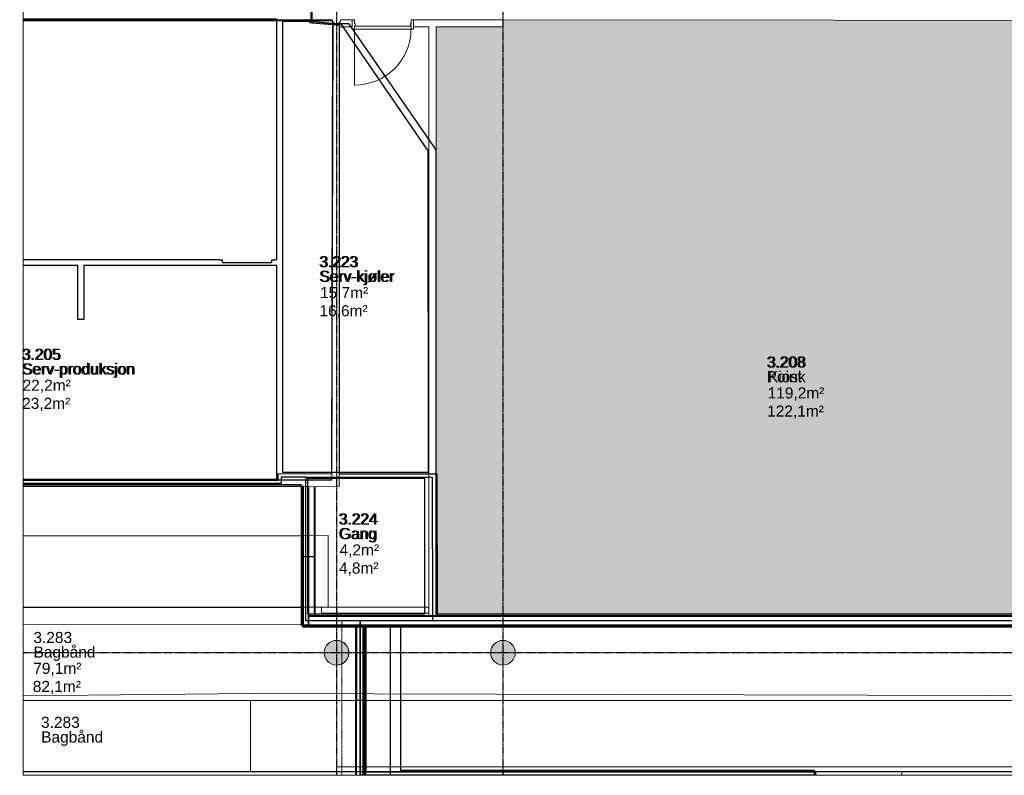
# Model space of a CAD drawing. Header units: millimetres. Extents: x 2001279 to 2569134, y 699790 to 1241062.
# Tile 26 of 38: x 2422833 to 2438822, y 1017714 to 1029980. Entities that reach past the tile are written whole.
import ezdxf
from ezdxf.enums import TextEntityAlignment as Align

# ---------------------------------------------------------------- set-up
doc = ezdxf.new("R2010")
doc.units = ezdxf.units.MM
doc.header["$MEASUREMENT"] = 0
doc.linetypes.add('Dash - Tight', pattern=[4.5, 3, -1.5])
doc.linetypes.add('Grid Line', pattern=[22.225, 12.7, -3.175, 3.175, -3.175])
for name, color, linetype in [('822_Akselinjer', 8, 'Grid Line'), ('A862-N-T', 255, 'Continuous'), ('A862-NA', 255, 'Continuous'), ('A862-NR', 7, 'Continuous')]:
    doc.layers.add(name, color=color, linetype=linetype)
for name, color, linetype, lineweight in [('A2-D', 1, 'Continuous', 9), ('A2-DOR', 1, 'Continuous', 5), ('A222', 8, 'Continuous', 5), ('A24', 1, 'Continuous', 5), ('A254', 6, 'Continuous', 5), ('A852-TYNN', 7, 'Continuous', 9), ('A861 soner eks', 250, 'Continuous', 5), ('A862', 4, 'Dash - Tight', 9), ('A862-B-T', 4, 'Continuous', 0), ('TRD_A11_UC_01_230518_A222 søyle', 7, 'Continuous', 5), ('TRD_A11_UC_01_230518_A241 innervegg', 7, 'Continuous', 5), ('TRD_A11_UC_01_230518_A852-TYNN', 7, 'Continuous', 5), ('TRD_A11_UC_01_230518_ENVA-A-001-2$0$A-COLS', 4, 'Continuous', 5), ('TRD_A11_UC_01_230518_ENVA-A-001-2$0$A-WALL', 2, 'Continuous', 5), ('TRD_A11_UC_01_230518_ENVA-A-001-2$0$I-WALL', 2, 'Continuous', 5), ('va006-h02-a-200-1-0001_A-COLS', 4, 'Continuous', 5), ('va006-h02-a-200-1-0001_A-FLOR-CASE', 3, 'Continuous', 5), ('va006-h02-a-200-1-0001_A-WALL', 2, 'Continuous', 5), ('va006-h02-a-200-1-0001_I-WALL', 2, 'Continuous', 5)]:
    doc.layers.add(name, color=color, linetype=linetype, lineweight=lineweight)
doc.layers.add('A200-14_kiosk', color=7, linetype='Continuous', lineweight=5, true_color=0xc7d6ef)
doc.layers.add('A200-6_Sikkerhetskontroll', color=7, linetype='Continuous', lineweight=5, true_color=0xff9da3)
doc.layers.add('A862-B-RLin', color=1, linetype='Continuous', plot=False)
doc.layers.add('A862-N-RLin', color=1, linetype='Continuous', plot=False)
doc.styles.add('ROMANS', font='arial.ttf')
doc.styles.get("Standard").update_dxf_attribs({"font": 'arial.ttf', "width": 0.8, "height": 2.5})
pattern_1 = [(0, (2276833.408, 922485.4425), (0, 6.985), [5.08, -1.905]), (90, (2276833.408, 922485.4425), (-6.985, 4e-16), [5.08, -1.905])]

# ---------------------------------------------------------------- blocks, each defined once
blk = doc.blocks.new('ENVA-A-006-2etg-polygoner_dwg_V_Betong_Stål A_-200-D-0010-18746395-H02 Hovedetasje Arbeid Saleh')
at = {"layer": 'va006-h02-a-200-1-0001_A-COLS'}
blk.add_hatch(color=67, dxfattribs=at).paths.add_polyline_path([(200, 0), (194, -48), (177, -93), (150, -133), (114, -165), (71, -187), (24, -199), (-24, -199), (-71, -187), (-114, -165), (-150, -133), (-177, -93), (-194, -48), (-200, 0), (-194, 48), (-177, 93), (-150, 133), (-114, 165), (-71, 187), (-24, 199), (24, 199), (71, 187), (114, 165), (150, 133), (177, 93), (194, 48)], flags=0)
at = {"layer": 'va006-h02-a-200-1-0001_A-COLS', "color": 1}
for start, end in [(360, 180), (180, 360)]:
    blk.add_arc((0, 0), 200, start, end, dxfattribs=at)
blk = doc.blocks.new('ENVA-A-006-2etg-polygoner_dwg_ENVA-A-001-2$0$V_Betong_Stål A_-200-D-0010-18748726-H02 Hovedetasje Arbeid Saleh')
at = {"layer": 'TRD_A11_UC_01_230518_ENVA-A-001-2$0$A-COLS'}
blk.add_hatch(color=67, dxfattribs=at).paths.add_polyline_path([(200, 0), (194, -48), (177, -93), (150, -133), (114, -165), (71, -187), (24, -199), (-24, -199), (-71, -187), (-114, -165), (-150, -133), (-177, -93), (-194, -48), (-200, 0), (-194, 48), (-177, 93), (-150, 133), (-114, 165), (-71, 187), (-24, 199), (24, 199), (71, 187), (114, 165), (150, 133), (177, 93), (194, 48)], flags=0)
at = {"layer": 'TRD_A11_UC_01_230518_ENVA-A-001-2$0$A-COLS', "color": 1}
for start, end in [(360, 180), (180, 360)]:
    blk.add_arc((0, 0), 200, start, end, dxfattribs=at)
blk = doc.blocks.new('V_Betong_Stål Arms - 400D x 3990mm _65deg_75deg-9739842-H02 Hovedetasje Arbeid Saleh')
at = {"layer": 'A222', "lineweight": 9}
for start, end in [(360, 180), (180, 360)]:
    blk.add_arc((0, 0), 200, start, end, dxfattribs=at)
blk = doc.blocks.new('ENVA-A-006-2etg-polygoner_dwg_V_Betong_Stål A_-200-D-0012-18746396-H02 Hovedetasje Arbeid Saleh')
at = {"layer": 'va006-h02-a-200-1-0001_A-COLS'}
blk.add_hatch(color=67, dxfattribs=at).paths.add_polyline_path([(200, 0), (194, -48), (177, -93), (150, -133), (114, -165), (71, -187), (24, -199), (-24, -199), (-71, -187), (-114, -165), (-150, -133), (-177, -93), (-194, -48), (-197, -22), (-194, 48), (-177, 93), (-150, 133), (-114, 165), (-71, 187), (-24, 199), (24, 199), (71, 187), (114, 165), (150, 133), (177, 93), (194, 48)], flags=0)
at = {"layer": 'va006-h02-a-200-1-0001_A-COLS', "color": 1}
for start, end in [(360, 180), (180, 360)]:
    blk.add_arc((0, 0), 200, start, end, dxfattribs=at)
blk = doc.blocks.new('Værnes_ENK INT-Dørblad laminert_ Ramme stål - 1000 x 2100mm 37 DB-14138345-H02 Hovedetasje Arbeid Saleh')
at = {"layer": 'A2-D'}
blk.add_line((-543, 31), (-543, -17), dxfattribs=at)
at = {"layer": 'A2-DOR'}
for p, q in [((373, 986), (373, 75)), ((-585, 75), (-545, 75)), ((-585, 0), (-585, 75)), ((-555, 75), (385, 75)), ((-545, 75), (-545, 31)), ((-535, 31), (-545, 31)), ((-543, 31), (375, 31)), ((-535, 31), (-535, -17)), ((365, 31), (375, 31)), ((365, 31), (365, -17)), ((375, 75), (375, 31)), ((415, 75), (375, 75)), ((415, 0), (415, 75)), ((-585, 0), (-585, -75)), ((-585, -75), (-545, -75)), ((-545, -17), (-535, -17)), ((-545, -17), (-545, -75)), ((375, -17), (365, -17)), ((375, -17), (375, -75)), ((415, -75), (375, -75)), ((415, 0), (415, -75))]:
    blk.add_line(p, q, dxfattribs=at)
blk.add_arc((373, 70), 916, 90, 179.6872, dxfattribs=at)
blk = doc.blocks.new('Arkiv_0.975_234', base_point=(302896, 40813))
at = {"linetype": 'Continuous', "flags": 1}
for tag in ['floor_f', 'ROOM_WALLS_SURF', 'ROOM_DOORS_SURF', 'ROOM_WINDS_SURF', 'ROOM_BASELEV', 'ROOM_HEIGHT', 'ROOM_NET_AREA', 'ROOM_REDUCED_AREA', 'ROOM_CALC_AREA', 'ROOM_VOLUME']:
    blk.add_attdef(tag, text='', height=2000, dxfattribs=at).set_placement((302896, 39780), align=Align.BOTTOM_LEFT)
at = {"layer": 'A862-B-T', "linetype": 'Continuous'}
blk.add_attdef('Bruttoareal', text='', height=2000, dxfattribs=at).set_placement((302896, 39780), align=Align.BOTTOM_LEFT)
at = {"layer": 'A862-N-T', "color": 2}
blk.add_attdef('Nettoareal', text='', height=125, dxfattribs=at).set_placement((302614, 40515), align=Align.BOTTOM_LEFT)
at = {"layer": 'A862-NA', "color": 1}
blk.add_attdef('ROOM_NAME', text='', height=125, dxfattribs=at).set_placement((302614, 40702), align=Align.BOTTOM_LEFT)
at = {"layer": 'A862-NR'}
blk.add_attdef('ROOM_NUMBER', text='', height=125, dxfattribs=at).set_placement((302614, 40890), align=Align.BOTTOM_LEFT)

msp = doc.modelspace()

# ---------------------------------------------------------------- hatches: boundary and pattern name
at = {"layer": 'A200-14_kiosk', "lineweight": 18, "transparency": 33554661}
h = msp.add_hatch(color=256, dxfattribs=at)
h.dxf.hatch_style = 1
h.paths.add_polyline_path([(2429597, 1029863), (2430678, 1029862), (2430679, 1029978), (2441444, 1029966), (2441444, 1020309), (2429596, 1020309), (2429594, 1022507), (2429596, 1022508)])
at = {"layer": 'A200-6_Sikkerhetskontroll'}
h = msp.add_hatch(dxfattribs=at)
h.set_pattern_fill('ANGLE', color=256)
h.set_pattern_definition(pattern_1)
h.paths.add_polyline_path([(2427691, 1025901), (2428501, 1025901), (2428501, 1026171), (2427691, 1026171)], flags=9)
h = msp.add_hatch(dxfattribs=at)
h.set_pattern_fill('ANGLE', color=256)
h.set_pattern_definition(pattern_1)
h.paths.add_polyline_path([(2427691, 1025901), (2428501, 1025901), (2428501, 1026171), (2427691, 1026171)], flags=9)
h = msp.add_hatch(dxfattribs=at)
h.set_pattern_fill('ANGLE', color=256)
h.set_pattern_definition(pattern_1)
h.paths.add_polyline_path([(2427679, 1025588), (2429299, 1025588), (2429299, 1025948), (2427679, 1025948)], flags=9)
h = msp.add_hatch(dxfattribs=at)
h.set_pattern_fill('ANGLE', color=256)
h.set_pattern_definition(pattern_1)
h.paths.add_polyline_path([(2427679, 1025588), (2429299, 1025588), (2429299, 1025948), (2427679, 1025948)], flags=9)
h = msp.add_hatch(dxfattribs=at)
h.set_pattern_fill('ANGLE', color=256)
h.set_pattern_definition(pattern_1)
h.paths.add_polyline_path([(2427696, 1025345), (2428708, 1025345), (2428708, 1025734), (2427696, 1025734)], flags=9)
h = msp.add_hatch(dxfattribs=at)
h.set_pattern_fill('ANGLE', color=256)
h.set_pattern_definition(pattern_1)
h.paths.add_polyline_path([(2427696, 1025345), (2428708, 1025345), (2428708, 1025734), (2427696, 1025734)], flags=9)
h = msp.add_hatch(dxfattribs=at)
h.set_pattern_fill('ANGLE', color=256)
h.set_pattern_definition(pattern_1)
h.paths.add_polyline_path([(2427687, 1025051), (2428700, 1025051), (2428700, 1025440), (2427687, 1025440)], flags=9)
h = msp.add_hatch(dxfattribs=at)
h.set_pattern_fill('ANGLE', color=256)
h.set_pattern_definition(pattern_1)
h.paths.add_polyline_path([(2427687, 1025051), (2428700, 1025051), (2428700, 1025440), (2427687, 1025440)], flags=9)
h = msp.add_hatch(dxfattribs=at)
h.set_pattern_fill('ANGLE', color=256)
h.set_pattern_definition(pattern_1)
h.paths.add_polyline_path([(2422862, 1024396), (2423672, 1024396), (2423672, 1024666), (2422862, 1024666)], flags=9)
h = msp.add_hatch(dxfattribs=at)
h.set_pattern_fill('ANGLE', color=256)
h.set_pattern_definition(pattern_1)
h.paths.add_polyline_path([(2422862, 1024396), (2423672, 1024396), (2423672, 1024666), (2422862, 1024666)], flags=9)
h = msp.add_hatch(dxfattribs=at)
h.set_pattern_fill('ANGLE', color=256)
h.set_pattern_definition(pattern_1)
h.paths.add_polyline_path([(2422850, 1024084), (2425172, 1024084), (2425172, 1024444), (2422850, 1024444)], flags=9)
h = msp.add_hatch(dxfattribs=at)
h.set_pattern_fill('ANGLE', color=256)
h.set_pattern_definition(pattern_1)
h.paths.add_polyline_path([(2422850, 1024084), (2425172, 1024084), (2425172, 1024444), (2422850, 1024444)], flags=9)
h = msp.add_hatch(dxfattribs=at)
h.set_pattern_fill('ANGLE', color=256)
h.set_pattern_definition(pattern_1)
h.paths.add_polyline_path([(2434960, 1024271), (2435770, 1024271), (2435770, 1024541), (2434960, 1024541)], flags=9)
h = msp.add_hatch(dxfattribs=at)
h.set_pattern_fill('ANGLE', color=256)
h.set_pattern_definition(pattern_1)
h.paths.add_polyline_path([(2434960, 1024271), (2435770, 1024271), (2435770, 1024541), (2434960, 1024541)], flags=9)
h = msp.add_hatch(dxfattribs=at)
h.set_pattern_fill('ANGLE', color=256)
h.set_pattern_definition(pattern_1)
h.paths.add_polyline_path([(2434971, 1024034), (2435687, 1024034), (2435687, 1024304), (2434971, 1024304)], flags=9)
h = msp.add_hatch(dxfattribs=at)
h.set_pattern_fill('ANGLE', color=256)
h.set_pattern_definition(pattern_1)
h.paths.add_polyline_path([(2434971, 1024034), (2435687, 1024034), (2435687, 1024304), (2434971, 1024304)], flags=9)
h = msp.add_hatch(dxfattribs=at)
h.set_pattern_fill('ANGLE', color=256)
h.set_pattern_definition(pattern_1)
h.paths.add_polyline_path([(2422841, 1023841), (2423879, 1023841), (2423879, 1024230), (2422841, 1024230)], flags=9)
h = msp.add_hatch(dxfattribs=at)
h.set_pattern_fill('ANGLE', color=256)
h.set_pattern_definition(pattern_1)
h.paths.add_polyline_path([(2422841, 1023841), (2423879, 1023841), (2423879, 1024230), (2422841, 1024230)], flags=9)
h = msp.add_hatch(dxfattribs=at)
h.set_pattern_fill('ANGLE', color=256)
h.set_pattern_definition(pattern_1)
h.paths.add_polyline_path([(2434964, 1023716), (2436148, 1023716), (2436148, 1024105), (2434964, 1024105)], flags=9)
h = msp.add_hatch(dxfattribs=at)
h.set_pattern_fill('ANGLE', color=256)
h.set_pattern_definition(pattern_1)
h.paths.add_polyline_path([(2434964, 1023716), (2436148, 1023716), (2436148, 1024105), (2434964, 1024105)], flags=9)
h = msp.add_hatch(dxfattribs=at)
h.set_pattern_fill('ANGLE', color=256)
h.set_pattern_definition(pattern_1)
h.paths.add_polyline_path([(2422833, 1023547), (2423871, 1023547), (2423871, 1023936), (2422833, 1023936)], flags=9)
h = msp.add_hatch(dxfattribs=at)
h.set_pattern_fill('ANGLE', color=256)
h.set_pattern_definition(pattern_1)
h.paths.add_polyline_path([(2422833, 1023547), (2423871, 1023547), (2423871, 1023936), (2422833, 1023936)], flags=9)
h = msp.add_hatch(dxfattribs=at)
h.set_pattern_fill('ANGLE', color=256)
h.set_pattern_definition(pattern_1)
h.paths.add_polyline_path([(2434956, 1023422), (2436140, 1023422), (2436140, 1023811), (2434956, 1023811)], flags=9)
h = msp.add_hatch(dxfattribs=at)
h.set_pattern_fill('ANGLE', color=256)
h.set_pattern_definition(pattern_1)
h.paths.add_polyline_path([(2434956, 1023422), (2436140, 1023422), (2436140, 1023811), (2434956, 1023811)], flags=9)
h = msp.add_hatch(dxfattribs=at)
h.set_pattern_fill('ANGLE', color=256)
h.set_pattern_definition(pattern_1)
h.paths.add_polyline_path([(2428008, 1021724), (2428827, 1021724), (2428827, 1021994), (2428008, 1021994)], flags=9)
h = msp.add_hatch(dxfattribs=at)
h.set_pattern_fill('ANGLE', color=256)
h.set_pattern_definition(pattern_1)
h.paths.add_polyline_path([(2428008, 1021724), (2428827, 1021724), (2428827, 1021994), (2428008, 1021994)], flags=9)
h = msp.add_hatch(dxfattribs=at)
h.set_pattern_fill('ANGLE', color=256)
h.set_pattern_definition(pattern_1)
h.paths.add_polyline_path([(2427995, 1021411), (2428724, 1021411), (2428724, 1021771), (2427995, 1021771)], flags=9)
h = msp.add_hatch(dxfattribs=at)
h.set_pattern_fill('ANGLE', color=256)
h.set_pattern_definition(pattern_1)
h.paths.add_polyline_path([(2427995, 1021411), (2428724, 1021411), (2428724, 1021771), (2427995, 1021771)], flags=9)
h = msp.add_hatch(dxfattribs=at)
h.set_pattern_fill('ANGLE', color=256)
h.set_pattern_definition(pattern_1)
h.paths.add_polyline_path([(2427987, 1021168), (2428853, 1021168), (2428853, 1021557), (2427987, 1021557)], flags=9)
h = msp.add_hatch(dxfattribs=at)
h.set_pattern_fill('ANGLE', color=256)
h.set_pattern_definition(pattern_1)
h.paths.add_polyline_path([(2427987, 1021168), (2428853, 1021168), (2428853, 1021557), (2427987, 1021557)], flags=9)
h = msp.add_hatch(dxfattribs=at)
h.set_pattern_fill('ANGLE', color=256)
h.set_pattern_definition(pattern_1)
h.paths.add_polyline_path([(2427979, 1020875), (2428845, 1020875), (2428845, 1021264), (2427979, 1021264)], flags=9)
h = msp.add_hatch(dxfattribs=at)
h.set_pattern_fill('ANGLE', color=256)
h.set_pattern_definition(pattern_1)
h.paths.add_polyline_path([(2427979, 1020875), (2428845, 1020875), (2428845, 1021264), (2427979, 1021264)], flags=9)
h = msp.add_hatch(dxfattribs=at)
h.set_pattern_fill('ANGLE', color=256)
h.set_pattern_definition(pattern_1)
h.paths.add_polyline_path([(2423036, 1019801), (2423846, 1019801), (2423846, 1020071), (2423036, 1020071)], flags=9)
h = msp.add_hatch(dxfattribs=at)
h.set_pattern_fill('ANGLE', color=256)
h.set_pattern_definition(pattern_1)
h.paths.add_polyline_path([(2423036, 1019801), (2423846, 1019801), (2423846, 1020071), (2423036, 1020071)], flags=9)
h = msp.add_hatch(dxfattribs=at)
h.set_pattern_fill('ANGLE', color=256)
h.set_pattern_definition(pattern_1)
h.paths.add_polyline_path([(2423031, 1019489), (2424240, 1019489), (2424240, 1019849), (2423031, 1019849)], flags=9)
h = msp.add_hatch(dxfattribs=at)
h.set_pattern_fill('ANGLE', color=256)
h.set_pattern_definition(pattern_1)
h.paths.add_polyline_path([(2423031, 1019489), (2424240, 1019489), (2424240, 1019849), (2423031, 1019849)], flags=9)
h = msp.add_hatch(dxfattribs=at)
h.set_pattern_fill('ANGLE', color=256)
h.set_pattern_definition(pattern_1)
h.paths.add_polyline_path([(2423014, 1019246), (2424052, 1019246), (2424052, 1019635), (2423014, 1019635)], flags=9)
h = msp.add_hatch(dxfattribs=at)
h.set_pattern_fill('ANGLE', color=256)
h.set_pattern_definition(pattern_1)
h.paths.add_polyline_path([(2423014, 1019246), (2424052, 1019246), (2424052, 1019635), (2423014, 1019635)], flags=9)
h = msp.add_hatch(dxfattribs=at)
h.set_pattern_fill('ANGLE', color=256)
h.set_pattern_definition(pattern_1)
h.paths.add_polyline_path([(2423006, 1018952), (2424044, 1018952), (2424044, 1019341), (2423006, 1019341)], flags=9)
h = msp.add_hatch(dxfattribs=at)
h.set_pattern_fill('ANGLE', color=256)
h.set_pattern_definition(pattern_1)
h.paths.add_polyline_path([(2423006, 1018952), (2424044, 1018952), (2424044, 1019341), (2423006, 1019341)], flags=9)
at = {"layer": 'va006-h02-a-200-1-0001_A-COLS'}
msp.add_hatch(color=256, dxfattribs=at).paths.add_polyline_path([(2430680, 1019504), (2430632, 1019510), (2430587, 1019527), (2430547, 1019555), (2430515, 1019591), (2430493, 1019634), (2430481, 1019680), (2430481, 1019729), (2430493, 1019775), (2430515, 1019818), (2430547, 1019854), (2430587, 1019881), (2430632, 1019899), (2430680, 1019904), (2430728, 1019898), (2430773, 1019881), (2430813, 1019854), (2430844, 1019818), (2430867, 1019775), (2430878, 1019728), (2430878, 1019680), (2430867, 1019633), (2430844, 1019591), (2430812, 1019554), (2430773, 1019527), (2430727, 1019510)], flags=0)

# ---------------------------------------------------------------- linework, layer by layer
msp.add_line((2427429, 1021267), (2427630, 1021267))
at = {"layer": '822_Akselinjer'}
for p, q in [((2427979, 1044357), (2427979, 1017714)), ((2430679, 1044357), (2430679, 1017714)), ((2422890, 1019705), (2448615, 1019705))]:
    msp.add_line(p, q, dxfattribs=at)
at = {"layer": 'A222', "lineweight": 9}
for start, end in [(89.9527, 269.9527), (269.9527, 89.9527)]:
    msp.add_arc((2430680, 1019704), 200, start, end, dxfattribs=at)
at = {"layer": 'A24', "lineweight": 9}
for p, q in [((2429479, 1022403), (2429479, 1022217)), ((2429479, 1021180), (2429479, 1020446)), ((2429479, 1020446), (2427731, 1020446)), ((2427731, 1020446), (2427731, 1020346)), ((2448614, 1020309), (2427529, 1020309)), ((2427731, 1020346), (2429479, 1020346)), ((2429479, 1020346), (2429479, 1020309)), ((2427429, 1020129), (2427429, 1020119)), ((2427429, 1020119), (2448615, 1020119)), ((2428290, 1020119), (2428289, 1017714)), ((2428454, 1020119), (2428290, 1020119)), ((2428453, 1017714), (2428454, 1020119))]:
    msp.add_line(p, q, dxfattribs=at)
at = {"layer": 'A24'}
for p, q in [((2427529, 1020309), (2427529, 1020144)), ((2448627, 1020307), (2427529, 1020307)), ((2448615, 1020294), (2427529, 1020294)), ((2429479, 1020309), (2429479, 1020294)), ((2429579, 1020294), (2429479, 1020294)), ((2429579, 1020309), (2429579, 1020294)), ((2448615, 1020144), (2427429, 1020144)), ((2448615, 1020131), (2427429, 1020131)), ((2448615, 1020129), (2427429, 1020129)), ((2428292, 1020119), (2428291, 1017714)), ((2428305, 1020119), (2428304, 1017714)), ((2428405, 1020119), (2428404, 1017714)), ((2428417, 1020119), (2428416, 1017714)), ((2428429, 1020119), (2428428, 1017714)), ((2428441, 1020119), (2428440, 1017714))]:
    msp.add_line(p, q, dxfattribs=at)
at = {"layer": 'A254'}
for p, q in [((2427429, 1021603), (2422890, 1021603)), ((2427429, 1020438), (2427429, 1021603)), ((2422890, 1020438), (2427429, 1020438)), ((2422890, 1020160), (2448615, 1020159)), ((2448615, 1017854), (2427979, 1017854)), ((2427979, 1017854), (2427979, 1017714)), ((2427979, 1017853), (2448615, 1017853)), ((2427979, 1017714), (2427979, 1017853))]:
    msp.add_line(p, q, dxfattribs=at)
at = {"layer": 'A852-TYNN', "lineweight": 18}
for points in [[(2448615, 1044357), (2422890, 1044357), (2422890, 1017714), (2448615, 1017714)], [(2429597, 1029863), (2430678, 1029862), (2430679, 1029978), (2441444, 1029966), (2441444, 1020309), (2429596, 1020309), (2429594, 1022507), (2429596, 1022508)]]:
    msp.add_lwpolyline(points, close=True, dxfattribs=at)
for points in [[(2422890, 1029979), (2427578, 1029979), (2427909, 1029979), (2427923, 1029942), (2427923, 1029914), (2427904, 1022514), (2422890, 1022507)], [(2422890, 1020444), (2427843, 1020443), (2427843, 1021608), (2427429, 1021604), (2422890, 1021604)], [(2448615, 1018980), (2426579, 1019040), (2422890, 1019004), (2422890, 1017774), (2448615, 1017774)], [(2435756, 1017714), (2435756, 1017773), (2437156, 1017773), (2437156, 1017714)]]:
    msp.add_lwpolyline(points, dxfattribs=at)
at = {"layer": 'A862'}
for p, q in [((2422890, 1029964), (2427031, 1029964)), ((2428063, 1017714), (2428063, 1020214))]:
    msp.add_line(p, q, dxfattribs=at)
at = {"layer": 'A862-B-RLin', "flags": 128}
for points in [[(2428361, 1017714), (2428361, 1020223), (2427477, 1020223), (2427477, 1022556), (2427079, 1022556), (2427079, 1022449), (2422890, 1022450)], [(2448615, 1020223), (2441498, 1020223), (2429489, 1020223), (2428361, 1020223), (2428361, 1017727), (2435754, 1017723), (2435754, 1017714)], [(2428361, 1017714), (2428361, 1017727), (2435754, 1017723), (2435754, 1017714)]]:
    msp.add_lwpolyline(points, dxfattribs=at)
msp.add_lwpolyline([(2429533, 1022556), (2429535, 1020223), (2427477, 1020223), (2427477, 1022556)], close=True, dxfattribs=at)
at = {"layer": 'A862-N-RLin'}
for points in [[(2428172, 1029921), (2429589, 1027867), (2429590, 1020333), (2441423, 1020334), (2441423, 1029991), (2441525, 1029991), (2441525, 1030219), (2427558, 1030215), (2427558, 1029954), (2427958, 1029920)], [(2429464, 1022632), (2427106, 1022632), (2427106, 1029954), (2427543, 1029954), (2428052, 1029903), (2429459, 1027853)], [(2427508, 1022532), (2427508, 1020334), (2429413, 1020334), (2429413, 1022532)]]:
    msp.add_lwpolyline(points, close=True, dxfattribs=at)
at = {"layer": 'A862-N-RLin', "flags": 128}
msp.add_lwpolyline([(2428023, 1029896), (2428021, 1022608), (2429605, 1022607), (2429610, 1020308), (2441444, 1020309), (2441444, 1029966), (2441545, 1029966), (2441545, 1030194), (2427578, 1030191), (2427578, 1029929), (2427979, 1029896)], close=True, dxfattribs=at)
at = {"layer": 'A862-N-RLin'}
for points in [[(2422890, 1026086), (2426070, 1026086), (2426070, 1026082), (2426122, 1026082), (2426122, 1026037), (2426928, 1026037), (2426928, 1026082), (2426980, 1026082), (2426980, 1026086), (2427010, 1026086), (2427010, 1029989), (2422890, 1029989)], [(2422890, 1022524), (2427010, 1022524), (2427010, 1025990), (2423875, 1025990), (2423875, 1025116), (2423779, 1025116), (2423779, 1025990), (2422890, 1025990)], [(2428852, 1017714), (2428852, 1020154), (2427508, 1020154), (2427508, 1020144), (2427408, 1020144), (2427408, 1020184), (2427408, 1022428), (2422890, 1022428)], [(2448615, 1020154), (2429015, 1020154), (2429015, 1017798), (2435735, 1017798), (2435735, 1017714)]]:
    msp.add_lwpolyline(points, dxfattribs=at)
at = {"layer": 'A862-N-RLin', "flags": 128}
for points in [[(2422890, 1022508), (2427031, 1022514), (2427031, 1022611), (2427904, 1022608), (2427918, 1029964), (2422890, 1029964)], [(2428289, 1017714), (2428290, 1020129), (2427529, 1020129), (2427529, 1020119), (2427429, 1020119), (2427429, 1020159), (2427429, 1022403), (2422890, 1022403)], [(2448615, 1020129), (2428453, 1020129), (2428453, 1017773), (2435756, 1017773), (2435756, 1017714)]]:
    msp.add_lwpolyline(points, dxfattribs=at)
at = {"layer": 'TRD_A11_UC_01_230518_A222 søyle'}
msp.add_arc((2427979, 1029984), 70, 179.9996, 359.9996, dxfattribs=at)
at = {"layer": 'TRD_A11_UC_01_230518_A241 innervegg'}
for p, q in [((2427444, 1022401), (2427444, 1022414)), ((2427444, 1020129), (2427444, 1022401)), ((2427514, 1022401), (2427516, 1020144)), ((2427529, 1022401), (2427529, 1020144)), ((2427615, 1022401), (2427615, 1020305)), ((2427630, 1022401), (2427630, 1020305)), ((2427429, 1020129), (2427429, 1021603))]:
    msp.add_line(p, q, dxfattribs=at)
at = {"layer": 'TRD_A11_UC_01_230518_A852-TYNN'}
msp.add_line((2427529, 1020119), (2427529, 1020131), dxfattribs=at)
at = {"layer": 'TRD_A11_UC_01_230518_A852-TYNN', "flags": 128}
for points in [[(2422890, 1022403), (2427429, 1022403), (2427429, 1022401)], [(2427429, 1021603), (2427429, 1020119)]]:
    msp.add_lwpolyline(points, dxfattribs=at)
at = {"layer": 'TRD_A11_UC_01_230518_ENVA-A-001-2$0$A-WALL'}
for p, q in [((2427923, 1029914), (2427904, 1022506)), ((2428023, 1029862), (2428229, 1029862)), ((2428049, 1029979), (2428229, 1029979)), ((2429223, 1029980), (2429223, 1029980)), ((2430678, 1029979), (2429223, 1029980)), ((2429223, 1029980), (2429458, 1029980)), ((2429229, 1029862), (2429479, 1029862)), ((2429479, 1029862), (2429479, 1020309)), ((2429597, 1029864), (2429596, 1022507)), ((2430678, 1029862), (2429597, 1029862)), ((2430678, 1029979), (2430678, 1029862))]:
    msp.add_line(p, q, dxfattribs=at)
at = {"layer": 'TRD_A11_UC_01_230518_ENVA-A-001-2$0$A-WALL', "flags": 128}
for points in [[(2422890, 1022399), (2428021, 1022403), (2428023, 1029862)], [(2422890, 1022501), (2427904, 1022506)], [(2429596, 1022507), (2429596, 1021178)], [(2429596, 1021178), (2429596, 1020309)], [(2429596, 1020309), (2429596, 1020307)]]:
    msp.add_lwpolyline(points, dxfattribs=at)
at = {"layer": 'TRD_A11_UC_01_230518_ENVA-A-001-2$0$I-WALL', "flags": 128}
msp.add_lwpolyline([(2427429, 1020129), (2427529, 1020129), (2427529, 1020119), (2427429, 1020119), (2427429, 1022403), (2427429, 1020119), (2427529, 1020119), (2427529, 1020129)], close=True, dxfattribs=at)
at = {"layer": 'va006-h02-a-200-1-0001_A-COLS'}
for start, end in [(89.9527, 269.9527), (269.9527, 89.9527)]:
    msp.add_arc((2430680, 1019704), 200, start, end, dxfattribs=at)
at = {"layer": 'va006-h02-a-200-1-0001_A-FLOR-CASE'}
for p, q in [((2422890, 1021603), (2427429, 1021603)), ((2427429, 1020438), (2422890, 1020438)), ((2422890, 1018931), (2426579, 1018931)), ((2426579, 1017773), (2422890, 1017773)), ((2437156, 1017773), (2439956, 1017773))]:
    msp.add_line(p, q, dxfattribs=at)
at = {"layer": 'va006-h02-a-200-1-0001_A-FLOR-CASE', "flags": 128}
for points in [[(2422890, 1019021), (2422890, 1019021)], [(2422890, 1017714), (2422890, 1019021), (2422890, 1019021)], [(2448615, 1018931), (2428872, 1018931), (2426579, 1018931), (2426579, 1017773), (2428872, 1017773), (2435756, 1017773)]]:
    msp.add_lwpolyline(points, dxfattribs=at)
at = {"layer": 'va006-h02-a-200-1-0001_A-WALL'}
msp.add_line((2427031, 1022499), (2422890, 1022499), dxfattribs=at)
at = {"layer": 'va006-h02-a-200-1-0001_A-WALL', "flags": 128}
for points in [[(2427532, 1029929), (2427578, 1029929), (2427578, 1030079)], [(2422890, 1022403), (2427429, 1022403)]]:
    msp.add_lwpolyline(points, dxfattribs=at)
at = {"layer": 'va006-h02-a-200-1-0001_I-WALL'}
for p, q in [((2427529, 1022401), (2427529, 1022403)), ((2427529, 1020144), (2427529, 1021267)), ((2448627, 1020309), (2427529, 1020309)), ((2448627, 1020307), (2427529, 1020307)), ((2448615, 1020294), (2427529, 1020294)), ((2436476, 1020304), (2436617, 1020304)), ((2448615, 1020144), (2427429, 1020144)), ((2428874, 1020131), (2427429, 1020131)), ((2427529, 1020129), (2427429, 1020129)), ((2428291, 1020119), (2428291, 1018929)), ((2428304, 1020119), (2428304, 1018929)), ((2428404, 1020119), (2428404, 1018932)), ((2428416, 1020119), (2428416, 1018932)), ((2428428, 1020119), (2428428, 1018932)), ((2428440, 1020119), (2428440, 1018932))]:
    msp.add_line(p, q, dxfattribs=at)
at = {"layer": 'va006-h02-a-200-1-0001_I-WALL', "flags": 128}
for points in [[(2427429, 1022403), (2427429, 1022401)], [(2427429, 1021603), (2427429, 1020119), (2427529, 1020119), (2427529, 1020129), (2448615, 1020129)], [(2428289, 1018932), (2428453, 1018932), (2428453, 1020119), (2428289, 1020119), (2428289, 1018929)], [(2448615, 1020131), (2429023, 1020131)], [(2428453, 1017714), (2428453, 1017773), (2428289, 1017773), (2428289, 1017714)], [(2428291, 1017773), (2428291, 1017714)], [(2428304, 1017773), (2428304, 1017714)], [(2428404, 1017714), (2428404, 1017773)], [(2428416, 1017714), (2428416, 1017773)], [(2428428, 1017714), (2428428, 1017773)], [(2428440, 1017714), (2428440, 1017773)]]:
    msp.add_lwpolyline(points, dxfattribs=at)

# ---------------------------------------------------------------- block references
for name, p, rotation in [('ENVA-A-006-2etg-polygoner_dwg_V_Betong_Stål A_-200-D-0010-18746395-H02 Hovedetasje Arbeid Saleh', (2427978, 1019704), 270.0064188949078), ('ENVA-A-006-2etg-polygoner_dwg_ENVA-A-001-2$0$V_Betong_Stål A_-200-D-0010-18748726-H02 Hovedetasje Arbeid Saleh', (2427978, 1019704), 270.0064188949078), ('ENVA-A-006-2etg-polygoner_dwg_ENVA-A-001-2$0$V_Betong_Stål A_-200-D-0010-18748726-H02 Hovedetasje Arbeid Saleh', (2427978, 1019704), 270.0064188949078), ('ENVA-A-006-2etg-polygoner_dwg_V_Betong_Stål A_-200-D-0012-18746396-H02 Hovedetasje Arbeid Saleh', (2430680, 1019704), 270.0491676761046)]:
    msp.add_blockref(name, p, dxfattribs=dict(rotation=rotation))
at = {"layer": 'A2-DOR', "rotation": 179.9996163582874}
msp.add_blockref('Værnes_ENK INT-Dørblad laminert_ Ramme stål - 1000 x 2100mm 37 DB-14138345-H02 Hovedetasje Arbeid Saleh', (2428644, 1029904), dxfattribs=at)
at = {"layer": 'A222', "rotation": 270.0064188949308}
msp.add_blockref('V_Betong_Stål Arms - 400D x 3990mm _65deg_75deg-9739842-H02 Hovedetasje Arbeid Saleh', (2427978, 1019704), dxfattribs=at)
at = {"layer": 'A861 soner eks'}
ref = msp.add_blockref('Arkiv_0.975_234', (2427974, 1025783), dxfattribs=at)
ref.add_attrib('ROOM_NAME', 'Serv-kjøler', dxfattribs={"layer": 'A862-NA', "color": 1, "height": 180, "style": 'ROMANS'}).set_placement((2427692, 1025671), align=Align.BOTTOM_LEFT)
ref.add_attrib('ROOM_NUMBER', '3.223', dxfattribs={"layer": 'A862-NR', "height": 180, "style": 'ROMANS'}).set_placement((2427690, 1025909), align=Align.BOTTOM_LEFT)
ref = msp.add_blockref('Arkiv_0.975_234', (2423145, 1024279), dxfattribs=at)
ref.add_attrib('ROOM_NAME', 'Serv-produksjon', dxfattribs={"layer": 'A862-NA', "color": 1, "height": 180, "style": 'ROMANS'}).set_placement((2422863, 1024167), align=Align.BOTTOM_LEFT)
ref.add_attrib('ROOM_NUMBER', '3.205', dxfattribs={"layer": 'A862-NR', "height": 180, "style": 'ROMANS'}).set_placement((2422861, 1024405), align=Align.BOTTOM_LEFT)
ref = msp.add_blockref('Arkiv_0.975_234', (2435243, 1024154), dxfattribs=at)
ref.add_attrib('ROOM_NAME', 'Point', dxfattribs={"layer": 'A862-NA', "color": 1, "height": 180, "style": 'ROMANS'}).set_placement((2434961, 1024042), align=Align.BOTTOM_LEFT)
ref.add_attrib('ROOM_NUMBER', '3.208', dxfattribs={"layer": 'A862-NR', "height": 180, "style": 'ROMANS'}).set_placement((2434959, 1024280), align=Align.BOTTOM_LEFT)
ref = msp.add_blockref('Arkiv_0.975_234', (2428291, 1021606), dxfattribs=at)
ref.add_attrib('ROOM_NAME', 'Gang', dxfattribs={"layer": 'A862-NA', "color": 1, "height": 180, "style": 'ROMANS'}).set_placement((2428009, 1021495), align=Align.BOTTOM_LEFT)
ref.add_attrib('ROOM_NUMBER', '3.224', dxfattribs={"layer": 'A862-NR', "height": 180, "style": 'ROMANS'}).set_placement((2428007, 1021732), align=Align.BOTTOM_LEFT)
ref = msp.add_blockref('Arkiv_0.975_234', (2423463, 1018304), dxfattribs=at)
ref.add_attrib('ROOM_NAME', 'Bagbånd', dxfattribs={"layer": 'A862-NA', "color": 1, "height": 180, "style": 'ROMANS'}).set_placement((2423181, 1018192), align=Align.BOTTOM_LEFT)
ref.add_attrib('ROOM_NUMBER', '3.283', dxfattribs={"layer": 'A862-NR', "height": 180, "style": 'ROMANS'}).set_placement((2423179, 1018430), align=Align.BOTTOM_LEFT)

# ---------------------------------------------------------------- texts
at = {"layer": 'A862-B-T', "char_height": 180, "attachment_point": 1, "rotation": 359.9996, "line_spacing_factor": 0.983083, "style": 'ROMANS'}
for s, insert, width in [('16,6m²', (2427701, 1025346), 1156.3), ('23,2m²', (2422872, 1023842), 1156.3), ('122,1m²', (2434970, 1023717), 1364.74), ('4,8m²', (2428018, 1021169), 947.86), ('82,1m²', (2423045, 1019247), 1156.3)]:
    msp.add_mtext(s, dxfattribs=dict(at, insert=insert, width=width))
at = {"layer": 'A862-N-T', "char_height": 180, "attachment_point": 1, "rotation": 359.9996, "line_spacing_factor": 0.983083, "style": 'ROMANS'}
for s, insert, width in [('15,7m²', (2427709, 1025640), 1156.3), ('22,2m²', (2422880, 1024136), 1156.3), ('119,2m²', (2434978, 1024011), 1364.74), ('4,2m²', (2428026, 1021463), 947.86), ('79,1m²', (2423053, 1019541), 1156.3)]:
    msp.add_mtext(s, dxfattribs=dict(at, insert=insert, width=width))
at = {"layer": 'A862-NA', "char_height": 180, "attachment_point": 1, "rotation": 359.9996, "line_spacing_factor": 0.983083, "style": 'ROMANS'}
for s, insert, width in [('Serv-kjøler', (2427713, 1025904), 1880.36), ('Serv-produksjon', (2422884, 1024400), 2773.37), ('Kiosk', (2434982, 1024275), 831.57), ('Gang', (2428030, 1021727), 818.41), ('Bagbånd', (2423057, 1019805), 1459.09)]:
    msp.add_mtext(s, dxfattribs=dict(at, insert=insert, width=width))
at = {"layer": 'A862-NR', "char_height": 180, "width": 941.28, "attachment_point": 1, "rotation": 359.9996, "line_spacing_factor": 0.983083, "style": 'ROMANS'}
for s, insert in [('3.223', (2427711, 1026141)), ('3.205', (2422881, 1024637)), ('3.208', (2434979, 1024512)), ('3.224', (2428027, 1021964)), ('3.283', (2423055, 1020042))]:
    msp.add_mtext(s, dxfattribs=dict(at, insert=insert))

doc.saveas('drawing.dxf')
